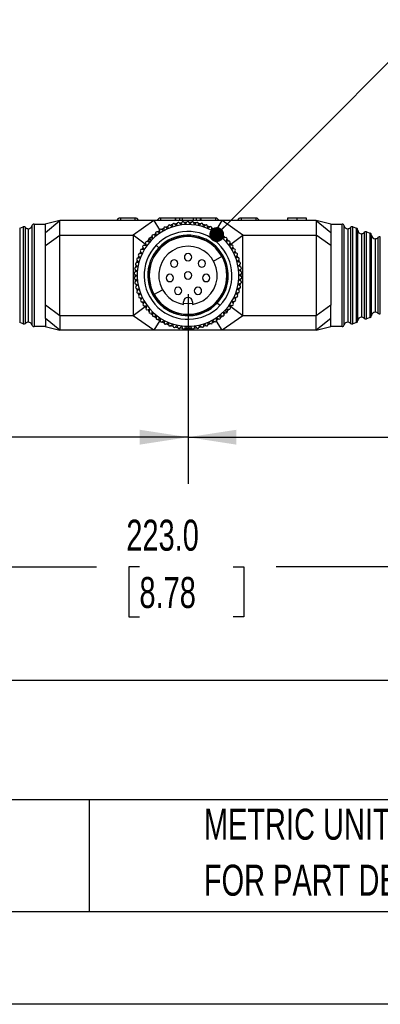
# Model space of a CAD drawing. Header units: millimetres. Extents: x 0 to 279, y 0 to 216.
# Tile 5 of 22: x 116 to 141, y 0 to 67. Entities that reach past the tile are written whole.
import ezdxf

# ---------------------------------------------------------------- set-up
doc = ezdxf.new("R2010")
doc.units = ezdxf.units.MM
doc.layers.add('DIMENSIONS', color=140, linetype='Continuous', lineweight=25)
doc.layers.add('TEXT', color=140, linetype='Continuous', lineweight=25)
doc.styles.add('SLDTEXTSTYLE0', font='TXT', dxfattribs={"width": 0.7})
doc.dimstyles.new('SLDDIMSTYLE3', dxfattribs={"dimtxt": 2.158008, "dimasz": 3.302, "dimexe": 0, "dimexo": 0.0625, "dimgap": 0.539502, "dimtad": 0, "dimtih": 1, "dimtoh": 1, "dimlfac": 2, "dimrnd": 1e-09, "dimzin": 12, "dimdsep": 46, "dimtxsty": 'SLDTEXTSTYLE0', "dimsah": 1, "dimcen": 0.09, "dimadec": 0, "dimazin": 3, "dimtfac": 1, "dimtofl": 0, "dimtmove": 0, "dimatfit": 3, "dimfxl": 0, "dimfrac": 2, "dimtolj": 1, "dimtzin": 12, "dimarcsym": 0})
doc.dimstyles.new('SLDDIMSTYLE4', dxfattribs={"dimtxt": 2.158008, "dimasz": 3.302, "dimexe": 0, "dimexo": 0.0625, "dimgap": 0.539502, "dimtad": 0, "dimtih": 1, "dimtoh": 1, "dimlfac": 2, "dimrnd": 1e-09, "dimzin": 4, "dimdsep": 46, "dimtxsty": 'SLDTEXTSTYLE0', "dimsah": 1, "dimcen": 0.09, "dimadec": 0, "dimazin": 1, "dimtfac": 1, "dimtofl": 0, "dimtmove": 0, "dimatfit": 3, "dimfxl": 0, "dimfrac": 2, "dimtolj": 1, "dimtzin": 12, "dimarcsym": 0})
doc.dimstyles.new('SLDDIMSTYLE5', dxfattribs={"dimtxt": 0.18, "dimasz": 1.016, "dimexe": 0, "dimexo": 0.0625, "dimgap": 0, "dimtad": 0, "dimtih": 1, "dimtoh": 1, "dimdec": 0, "dimrnd": 1e-09, "dimzin": 0, "dimdsep": 46, "dimtxsty": 'Standard', "dimblk1": 'DOT', "dimblk2": 'DOT', "dimsah": 1, "dimcen": 0.09, "dimadec": 0, "dimazin": 0, "dimtfac": 1.016, "dimtdec": 0, "dimtofl": 0, "dimtmove": 0, "dimatfit": 3, "dimldrblk": 'DOT', "dimfxl": 0, "dimfrac": 2, "dimtolj": 1, "dimtzin": 0, "dimarcsym": 0})

# ---------------------------------------------------------------- blocks, each defined once
blk = doc.blocks.new('SW_NOTE_0_5')
at = {"layer": 'TEXT', "color": 0, "char_height": 2.11667, "attachment_point": 1, "style": 'SLDTEXTSTYLE0'}
for s, insert in [('METRIC UNITS USED', (0, 2.729)), ('FOR PART DESIGN', (0, -1.094))]:
    blk.add_mtext(s, dxfattribs=dict(at, insert=insert))
blk = doc.blocks.new('_D_2')
at = {"layer": 'DIMENSIONS'}
for p, q in [((127.397, 48.527), (127.397, 35.57)), ((71.647, 45.902), (71.647, 35.57)), ((71.647, 38.745), (99.576, 38.745)), ((127.397, 38.745), (101.836, 38.745))]:
    blk.add_line(p, q, dxfattribs=at)
for points in [[(71.647, 38.745), (74.949, 38.237), (74.949, 39.253)], [(127.397, 38.745), (124.095, 39.253), (124.095, 38.237)]]:
    blk.add_solid(points, dxfattribs=at)
at = {"layer": 'DIMENSIONS', "insert": (100.059, 39.758), "char_height": 2.117, "attachment_point": 1, "style": 'SLDTEXTSTYLE0'}
blk.add_mtext('"', dxfattribs=at)
blk = doc.blocks.new('_D_3')
at = {"layer": 'DIMENSIONS'}
for p, q in [((127.397, 48.527), (127.397, 35.57)), ((183.147, 45.052), (183.147, 35.57)), ((127.397, 38.745), (153.911, 38.745)), ((183.147, 38.745), (156.171, 38.745))]:
    blk.add_line(p, q, dxfattribs=at)
for points in [[(127.397, 38.745), (130.699, 38.237), (130.699, 39.253)], [(183.147, 38.745), (179.845, 39.253), (179.845, 38.237)]]:
    blk.add_solid(points, dxfattribs=at)
at = {"layer": 'DIMENSIONS', "insert": (154.394, 39.758), "char_height": 2.117, "attachment_point": 1, "style": 'SLDTEXTSTYLE0'}
blk.add_mtext('"', dxfattribs=at)
blk = doc.blocks.new('_D_4')
at = {"layer": 'DIMENSIONS'}
for p, q in [((71.647, 45.902), (71.647, 26.722)), ((183.147, 45.052), (183.147, 26.722)), ((71.647, 29.897), (121.152, 29.897)), ((124.076, 29.897), (123.352, 29.897)), ((123.352, 29.897), (123.352, 26.467)), ((130.489, 29.897), (131.214, 29.897)), ((131.214, 29.897), (131.214, 26.467)), ((183.147, 29.897), (133.413, 29.897)), ((123.352, 26.467), (124.076, 26.467)), ((131.214, 26.467), (130.489, 26.467))]:
    blk.add_line(p, q, dxfattribs=at)
for points in [[(71.647, 29.897), (74.949, 29.389), (74.949, 30.405)], [(183.147, 29.897), (179.845, 30.405), (179.845, 29.389)]]:
    blk.add_solid(points, dxfattribs=at)
at = {"layer": 'DIMENSIONS', "char_height": 2.1167, "attachment_point": 1, "style": 'SLDTEXTSTYLE0'}
for s, insert in [('223.0', (123.179, 33.109)), ('8.78', (124.076, 29.196))]:
    blk.add_mtext(s, dxfattribs=dict(at, insert=insert))
blk = doc.blocks.new('_Dot')
at = {"color": 0, "linetype": 'ByBlock', "lineweight": -2}
blk.add_line((-0.5, 0), (-1, 0), dxfattribs=at)
at = {"color": 0, "linetype": 'ByBlock', "const_width": 0.5}
blk.add_lwpolyline([(-0.25, 0, 1), (0.25, 0, 1)], format="xyb", close=True, dxfattribs=at)

msp = doc.modelspace()

# ---------------------------------------------------------------- linework, layer by layer
for p, q in [((116.7267, 53.1806), (116.7267, 46.4127)), ((116.8728, 53.2967), (116.8728, 46.2967)), ((116.8728, 53.2967), (117.6466, 53.2967)), ((118.6465, 53.5467), (117.64, 53.295)), ((117.6465, 52.7306), (118.6465, 53.5467)), ((118.6465, 52.5467), (118.6465, 53.5467)), ((125.0608, 53.5467), (118.6465, 53.5467)), ((122.5215, 53.5467), (122.6715, 53.6967)), ((122.7715, 53.6967), (122.6715, 53.6967)), ((122.7715, 53.6967), (122.7715, 53.5467)), ((123.7715, 53.6967), (122.7715, 53.6967)), ((125.0608, 53.5467), (123.6465, 52.5467)), ((123.7715, 53.6967), (123.7715, 53.5467)), ((123.8715, 53.6967), (123.7715, 53.6967)), ((123.8715, 53.6967), (124.0215, 53.5467)), ((129.7323, 53.5467), (125.0608, 53.5467)), ((125.0608, 53.5467), (125.4563, 52.9116)), ((125.2715, 53.5467), (125.4215, 53.6967)), ((125.5215, 53.6967), (125.4215, 53.6967)), ((125.5215, 53.6967), (125.5215, 53.5467)), ((126.5215, 53.6967), (125.5215, 53.6967)), ((126.0067, 53.1446), (125.9001, 53.0984)), ((126.6361, 53.341), (126.4967, 53.3082)), ((126.5215, 53.6967), (126.5215, 53.5467)), ((126.5513, 53.6967), (126.5215, 53.6967)), ((126.8132, 53.6967), (126.5513, 53.6967)), ((126.5513, 53.6967), (126.5513, 53.5467)), ((126.8132, 53.6967), (126.8132, 53.5467)), ((127.0123, 53.6967), (126.8132, 53.6967)), ((126.9459, 53.3935), (126.8324, 53.3775)), ((127.0123, 53.5467), (127.0123, 53.6967)), ((127.7583, 53.6967), (127.0123, 53.6967)), ((127.279, 53.4198), (127.1501, 53.4133)), ((127.6163, 53.415), (127.4557, 53.4212)), ((127.7583, 53.6967), (127.7583, 53.5467)), ((127.9574, 53.6967), (127.7583, 53.6967)), ((127.9225, 53.3833), (127.8009, 53.399)), ((127.9574, 53.6967), (127.9574, 53.5467)), ((128.2193, 53.6967), (127.9574, 53.6967)), ((128.2406, 53.322), (128.1263, 53.3475)), ((128.2193, 53.6967), (128.2193, 53.5467)), ((128.2715, 53.6967), (128.2193, 53.6967)), ((128.2715, 53.6967), (128.2715, 53.5467)), ((129.2715, 53.6967), (128.2715, 53.6967)), ((128.8637, 53.1115), (128.7346, 53.1657)), ((129.2715, 53.6967), (129.2715, 53.5467)), ((129.3715, 53.6967), (129.2715, 53.6967)), ((129.3131, 52.8736), (129.7323, 53.5467)), ((129.3715, 53.6967), (129.5215, 53.5467)), ((131.1465, 52.5467), (129.7323, 53.5467)), ((136.1465, 53.5467), (129.7323, 53.5467)), ((130.7715, 53.5467), (130.9215, 53.6967)), ((131.0215, 53.6967), (130.9215, 53.6967)), ((131.0215, 53.6967), (131.0215, 53.5467)), ((132.0215, 53.6967), (131.0215, 53.6967)), ((132.0215, 53.6967), (132.0215, 53.5467)), ((132.1215, 53.6967), (132.0215, 53.6967)), ((132.1215, 53.6967), (132.2715, 53.5467)), ((134.1852, 53.6967), (134.1852, 53.5467)), ((134.8421, 53.6967), (134.1852, 53.6967)), ((134.8421, 53.6967), (134.8421, 53.5467)), ((135.4865, 53.5467), (135.4865, 53.6967)), ((137.153, 53.295), (136.1465, 53.5467)), ((136.1465, 53.5467), (136.1465, 52.5467)), ((136.1465, 53.5467), (137.1465, 52.7306)), ((137.1465, 53.2967), (137.9203, 53.2967)), ((137.9203, 46.2967), (137.9203, 53.2967)), ((138.0664, 46.4127), (138.0664, 53.1806)), ((115.892, 53.022), (116.1348, 53.1104)), ((115.892, 53.022), (115.892, 46.5713)), ((116.1348, 53.1104), (116.1348, 46.4829)), ((116.2975, 46.5235), (116.2975, 53.0699)), ((116.4832, 46.6061), (116.4832, 52.9872)), ((117.6465, 51.8298), (118.6465, 52.5467)), ((118.6465, 47.0467), (118.6465, 52.5467)), ((118.6465, 52.5467), (123.6465, 52.5467)), ((124.4733, 51.9404), (123.6465, 52.5467)), ((123.6465, 52.5467), (123.6465, 47.0467)), ((125.1712, 52.6582), (125.0724, 52.5786)), ((125.48, 52.8736), (125.3155, 52.7648)), ((125.7145, 53.0078), (125.6052, 52.9481)), ((129.1464, 52.9714), (129.0453, 53.025)), ((129.4328, 52.7957), (129.3131, 52.8736)), ((129.6999, 52.5958), (129.5737, 52.695)), ((129.9297, 52.3896), (129.8418, 52.4727)), ((130.3198, 51.9404), (131.1465, 52.5467)), ((131.1465, 47.0467), (131.1465, 52.5467)), ((131.1465, 52.5467), (136.1465, 52.5467)), ((136.1465, 52.5467), (136.1465, 47.0467)), ((137.1465, 51.8298), (136.1465, 52.5467)), ((138.3099, 52.9872), (138.3099, 46.6061)), ((138.4956, 53.0699), (138.4956, 46.5235)), ((138.6583, 46.4829), (138.6583, 53.1104)), ((138.6583, 53.1104), (138.9011, 53.022)), ((138.9011, 46.5713), (138.9011, 53.022)), ((138.9997, 46.707), (138.9997, 52.8864)), ((139.2496, 52.6452), (139.2496, 46.9481)), ((139.4353, 52.7278), (139.4353, 46.8655)), ((139.598, 46.825), (139.598, 52.7684)), ((139.598, 52.7684), (139.8408, 52.68)), ((139.8408, 46.9133), (139.8408, 52.68)), ((139.9394, 47.049), (139.9394, 52.5443)), ((124.699, 52.2182), (124.6031, 52.1069)), ((124.8712, 52.1838), (124.7259, 52.3212)), ((124.9182, 52.4421), (124.8353, 52.3619)), ((125.3981, 51.6858), (125.2164, 51.8575)), ((130.152, 52.1521), (130.0737, 52.2407)), ((140.1893, 52.3032), (140.1893, 47.2901)), ((140.375, 52.3858), (140.375, 47.2075)), ((140.5377, 47.167), (140.5377, 52.4264)), ((124.0244, 51.1267), (123.9689, 50.9763)), ((124.1487, 51.4066), (124.0944, 51.2922)), ((124.304, 51.6879), (124.2454, 51.5885)), ((130.5314, 51.617), (130.4604, 51.7341)), ((130.6782, 51.3365), (130.6281, 51.4392)), ((130.8073, 51.0245), (130.7594, 51.15)), ((123.8366, 50.4804), (123.8166, 50.3661)), ((123.9139, 50.8024), (123.8813, 50.682)), ((129.142, 50.7732), (129.731, 51.1027)), ((130.9049, 50.7087), (130.861, 50.8634)), ((130.97, 50.4061), (130.9479, 50.5234)), ((123.791, 50.1714), (123.7785, 50.0214)), ((131.0103, 50.0819), (130.9989, 50.2009)), ((123.783, 49.5086), (123.7939, 49.3943)), ((123.8225, 49.191), (123.8463, 49.0642)), ((130.9566, 49.1135), (130.9763, 49.226)), ((131.0027, 49.4278), (131.0139, 49.5614)), ((123.8862, 48.8921), (123.9297, 48.7377)), ((123.9882, 48.5622), (124.032, 48.4474)), ((125.0621, 48.4906), (125.6511, 48.8202)), ((130.7715, 48.4737), (130.8261, 48.6225)), ((130.8771, 48.7834), (130.9129, 48.9159)), ((118.6465, 47.0467), (117.6465, 47.7636)), ((124.1144, 48.2577), (124.1658, 48.1526)), ((124.2586, 47.9817), (124.3388, 47.8496)), ((127.0965, 47.8193), (127.0965, 47.9967)), ((127.6965, 47.9967), (127.6965, 47.8193)), ((129.5767, 47.7358), (129.395, 47.9076)), ((130.4873, 47.9025), (130.5488, 48.0068)), ((130.6459, 48.1897), (130.6966, 48.2965)), ((137.1465, 47.7636), (136.1465, 47.0467)), ((124.4733, 47.653), (123.6465, 47.0467)), ((124.6426, 47.4394), (124.7184, 47.3537)), ((124.8604, 47.2065), (124.956, 47.1163)), ((129.875, 47.1513), (129.9572, 47.2308)), ((130.0672, 47.2721), (129.9219, 47.4095)), ((130.0979, 47.3793), (130.1837, 47.4788)), ((131.1465, 47.0467), (130.3198, 47.653)), ((116.1348, 46.4829), (115.892, 46.5713)), ((118.6465, 46.0467), (117.6465, 46.8628)), ((118.6465, 47.0467), (118.6465, 46.0467)), ((123.6465, 47.0467), (118.6465, 47.0467)), ((125.0608, 46.0467), (123.6465, 47.0467)), ((125.48, 46.7197), (125.0608, 46.0467)), ((125.087, 47.0026), (125.213, 46.9031)), ((125.3617, 46.7967), (125.48, 46.7197)), ((125.6455, 46.6227), (125.7498, 46.5673)), ((125.9235, 46.4845), (126.0698, 46.4232)), ((128.4884, 46.4455), (128.5215, 46.4567)), ((128.7827, 46.4472), (128.8954, 46.496)), ((129.0792, 46.7207), (129.0792, 46.6992)), ((129.0812, 46.5869), (129.1839, 46.6429)), ((129.7323, 46.0467), (129.3368, 46.6817)), ((129.3505, 46.7434), (129.4788, 46.8293)), ((129.6152, 46.9299), (129.7245, 47.018)), ((131.1465, 47.0467), (129.7323, 46.0467)), ((136.1465, 47.0467), (131.1465, 47.0467)), ((136.1465, 46.0467), (136.1465, 47.0467)), ((137.1465, 46.8628), (136.1465, 46.0467)), ((138.9011, 46.5713), (138.6583, 46.4829)), ((139.8408, 46.9133), (139.598, 46.825)), ((117.6466, 46.2967), (116.8728, 46.2967)), ((117.64, 46.2983), (118.6465, 46.0467)), ((125.0608, 46.0467), (118.6465, 46.0467)), ((129.7323, 46.0467), (125.0608, 46.0467)), ((126.5543, 46.2709), (126.6658, 46.2461)), ((126.8608, 46.2115), (126.9945, 46.194)), ((126.9616, 46.2967), (126.9199, 46.2967)), ((127.1687, 46.1788), (127.3404, 46.1721)), ((127.2611, 46.2967), (127.2573, 46.2967)), ((127.5044, 46.1733), (127.6478, 46.1804)), ((127.5769, 46.2967), (127.5706, 46.2967)), ((127.8679, 46.2024), (127.9601, 46.2157)), ((127.9182, 46.2967), (127.8686, 46.2967)), ((128.1784, 46.257), (128.2875, 46.2829)), ((128.1835, 46.3607), (128.2174, 46.3687)), ((136.1465, 46.0467), (129.7323, 46.0467)), ((136.1465, 46.0467), (137.153, 46.2983)), ((137.9203, 46.2967), (137.1465, 46.2967))]:
    msp.add_line(p, q)
at = {"color": 7, "linetype": 'Continuous'}
msp.add_line((279.4025, 0.0027), (0.0025, 0.0027), dxfattribs=at)
at = {"flags": 128}
for points in [[(126.3331, 53.2622), (126.2764, 53.2442), (126.1899, 53.2149)], [(128.5757, 53.2245), (128.5167, 53.2442), (128.4283, 53.2717)], [(124.4733, 51.9404), (124.4639, 51.9274), (124.4119, 51.8539)], [(130.3669, 51.8745), (130.3292, 51.9274), (130.273, 52.0027)], [(123.772, 49.8515), (123.7715, 49.7967), (123.7726, 49.7079)], [(131.021, 49.7314), (131.0215, 49.7967), (131.0203, 49.8921)], [(127.0965, 47.8952), (127.5144, 47.8753), (127.6965, 47.8952)], [(124.4332, 47.7088), (124.4639, 47.6659), (124.5162, 47.5957)], [(130.2914, 47.6148), (130.3292, 47.6659), (130.3852, 47.7451)], [(126.2282, 46.3651), (126.2764, 46.3491), (126.3589, 46.3233)], [(128.4577, 46.3305), (128.5167, 46.3491), (128.61, 46.3808)]]:
    msp.add_lwpolyline(points, dxfattribs=at)
for centre, radius, start, end in [((116.4832, 53.2372), 0.25, 270, 346.91546), ((116.8728, 53.1467), 0.15, 90, 166.91546), ((127.3965, 49.7967), 3.475, 316.611179, 136.611179), ((127.3965, 49.7967), 3.675, 110.214432, 111.579356), ((127.3965, 49.7967), 3.675, 105.071574, 106.436499), ((127.3965, 49.7967), 3.675, 99.928717, 101.293642), ((127.3965, 49.7967), 3.675, 94.78586, 96.150784), ((127.3965, 49.7967), 3.675, 89.643003, 91.007927), ((127.3965, 49.7967), 3.675, 84.500146, 85.86507), ((127.3965, 49.7967), 3.675, 79.357289, 80.722213), ((127.3965, 49.7967), 3.675, 74.214432, 75.579356), ((127.3965, 49.7967), 3.675, 69.071574, 70.436499), ((137.9203, 53.1467), 0.15, 13.08454, 90), ((138.3099, 53.2372), 0.25, 193.08454, 270), ((116.1861, 52.9694), 0.15, 42.024313, 110), ((116.4832, 53.2372), 0.25, 222.024313, 270), ((127.3965, 49.7967), 2.675, 29.225556, 209.225556), ((127.3965, 49.7967), 3.675, 130.78586, 132.150784), ((127.3965, 49.7967), 3.675, 125.643003, 127.007927), ((127.3965, 49.7967), 3, 316.611179, 136.611179), ((127.3965, 49.7967), 2.75, 316.611179, 136.611179), ((127.3965, 49.7967), 3.675, 120.500146, 121.86507), ((127.3965, 49.7967), 3.675, 115.357289, 116.722213), ((127.3965, 49.7967), 3.675, 63.928717, 65.293642), ((127.3965, 49.7967), 3.675, 58.78586, 60.150784), ((127.3965, 49.7967), 3.675, 53.643003, 55.007927), ((127.3965, 49.7967), 3.675, 48.500146, 49.86507), ((138.3099, 53.2372), 0.25, 270, 317.975687), ((138.607, 52.9694), 0.15, 70, 137.975687), ((138.8498, 52.8811), 0.15, 2.024313, 70), ((139.2496, 52.8952), 0.25, 182.024313, 270), ((139.2496, 52.8952), 0.25, 270, 317.975687), ((139.5467, 52.6274), 0.15, 70, 137.975687), ((139.7895, 52.539), 0.15, 2.024313, 70), ((140.1893, 52.5532), 0.25, 182.024313, 270), ((127.3965, 49.7967), 3.475, 136.611179, 316.611179), ((127.3965, 49.7967), 3.675, 146.214432, 147.579356), ((127.3965, 49.7967), 3, 136.611179, 316.611179), ((127.3965, 49.7967), 3.675, 141.071574, 142.436499), ((127.3965, 49.7967), 3.675, 136.611179, 137.293642), ((127.3965, 49.7967), 3.675, 135.928717, 136.611179), ((127.3965, 49.7967), 2.65, 90, 270), ((127.3965, 49.7967), 2, 90, 261.373073), ((127.3965, 49.7967), 2.65, 270, 90), ((127.3965, 49.7967), 2, 278.626927, 90), ((127.3965, 49.7967), 3.675, 43.357289, 44.722213), ((127.3965, 49.7967), 3.675, 38.214432, 39.579356), ((127.3965, 49.7967), 3.675, 33.071574, 34.436499), ((140.1893, 52.5532), 0.25, 270, 317.975687), ((140.4864, 52.2854), 0.15, 70, 137.975687), ((127.3965, 49.7967), 3.675, 156.500146, 157.86507), ((127.3965, 49.7967), 3.675, 151.357289, 152.722213), ((127.3965, 49.7967), 2.75, 136.611179, 316.611179), ((127.3965, 51.0467), 0.25, 90, 270), ((127.3965, 51.0467), 0.25, 270, 90), ((127.3965, 49.7967), 3.675, 27.928717, 29.293642), ((127.3965, 49.7967), 3.675, 22.78586, 24.150784), ((127.3965, 49.7967), 3.675, 166.78586, 168.150784), ((127.3965, 49.7967), 3.675, 161.643003, 163.007927), ((127.3965, 49.7967), 2.675, 209.225556, 29.225556), ((126.4532, 50.6167), 0.25, 90, 270), ((126.4532, 50.6167), 0.25, 270, 90), ((128.3399, 50.6167), 0.25, 90, 270), ((128.3399, 50.6167), 0.25, 270, 90), ((127.3965, 49.7967), 3.675, 17.643003, 19.007927), ((127.3965, 49.7967), 3.675, 12.500146, 13.86507), ((127.3965, 49.7967), 3.675, 177.071574, 178.436499), ((127.3965, 49.7967), 3.675, 171.928717, 173.293642), ((126.1587, 49.6227), 0.25, 90, 270), ((126.1587, 49.6227), 0.25, 270, 90), ((127.3965, 49.7967), 0.25, 90, 270), ((127.3965, 49.7967), 0.25, 270, 90), ((128.6344, 49.6227), 0.25, 90, 270), ((128.6344, 49.6227), 0.25, 270, 90), ((127.3965, 49.7967), 3.675, 7.357289, 8.722213), ((127.3965, 49.7967), 3.675, 2.214432, 3.579356), ((127.3965, 49.7967), 3.675, 182.214432, 183.579356), ((127.3965, 49.7967), 3.675, 187.357289, 188.722213), ((127.3965, 49.7967), 3.675, 351.928717, 353.293642), ((127.3965, 49.7967), 3.675, 357.071574, 358.436499), ((127.3965, 49.7967), 3.675, 192.500146, 193.86507), ((127.3965, 49.7967), 3.675, 197.643003, 199.007927), ((126.7157, 48.7483), 0.25, 90, 270), ((126.7157, 48.7483), 0.25, 270, 90), ((128.0773, 48.7483), 0.25, 90, 270), ((128.0773, 48.7483), 0.25, 270, 90), ((127.3965, 49.7967), 3.675, 341.643003, 343.007927), ((127.3965, 49.7967), 3.675, 346.78586, 348.150784), ((127.3965, 49.7967), 3.675, 202.78586, 204.150784), ((127.3965, 49.7967), 3.675, 207.928717, 209.293642), ((127.3965, 49.7967), 3.675, 213.071574, 214.436499), ((127.3965, 47.9967), 0.3, 0, 180), ((127.3965, 49.7967), 3.675, 326.214432, 327.579356), ((127.3965, 49.7967), 3.675, 331.357289, 332.722213), ((127.3965, 49.7967), 3.675, 336.500146, 337.86507), ((127.3965, 49.7967), 3.675, 218.214432, 219.579356), ((127.3965, 49.7967), 3.675, 223.357289, 224.722213), ((127.3965, 49.7967), 3.675, 315.928717, 316.611179), ((127.3965, 49.7967), 3.675, 316.611179, 317.293642), ((127.3965, 49.7967), 3.675, 321.071574, 322.436499), ((140.1893, 47.0401), 0.25, 90, 177.975687), ((140.1893, 47.0401), 0.25, 42.024313, 90), ((140.4864, 47.3079), 0.15, 222.024313, 290), ((116.1861, 46.6239), 0.15, 250, 317.975687), ((116.4832, 46.3561), 0.25, 90, 137.975687), ((116.4832, 46.3561), 0.25, 13.08454, 90), ((116.8728, 46.4467), 0.15, 193.08454, 270), ((127.3965, 49.7967), 3.675, 228.500146, 229.86507), ((127.3965, 49.7967), 3.675, 233.643003, 235.007927), ((127.3965, 49.7967), 3.675, 238.78586, 240.150784), ((127.3965, 49.7967), 3.525, 241.861535, 242.216691), ((127.3965, 49.7967), 3.675, 243.928717, 245.293642), ((127.3965, 49.7967), 3.525, 246.953702, 247.425938), ((127.3965, 49.7967), 3.525, 251.636586, 252.570031), ((127.3965, 49.7967), 3.675, 295.357289, 296.722213), ((127.3965, 49.7967), 3.675, 300.500146, 301.86507), ((127.3965, 49.7967), 3.675, 305.643003, 307.007927), ((127.3965, 49.7967), 3.675, 310.78586, 312.150784), ((137.9203, 46.4467), 0.15, 270, 346.91546), ((138.3099, 46.3561), 0.25, 90, 166.91546), ((138.3099, 46.3561), 0.25, 42.024313, 90), ((138.607, 46.6239), 0.15, 222.024313, 290), ((138.8498, 46.7123), 0.15, 290, 357.975687), ((139.2496, 46.6981), 0.25, 90, 177.975687), ((139.2496, 46.6981), 0.25, 42.024313, 90), ((139.5467, 46.9659), 0.15, 222.024313, 290), ((139.7895, 47.0543), 0.15, 290, 357.975687), ((127.3965, 49.7967), 3.675, 249.071574, 250.436499), ((127.3965, 49.7967), 3.675, 254.214432, 255.579356), ((127.3965, 49.7967), 3.525, 257.27394, 257.665758), ((127.3965, 49.7967), 3.675, 259.357289, 260.722213), ((127.3965, 49.7967), 3.675, 264.500146, 265.86507), ((127.3965, 49.7967), 3.675, 269.643003, 271.007927), ((127.3965, 49.7967), 3.675, 274.78586, 276.150784), ((127.3965, 49.7967), 3.675, 279.928717, 281.293642), ((127.3965, 49.7967), 3.675, 285.071574, 286.436499), ((127.3965, 49.7967), 3.675, 290.214432, 291.579356)]:
    msp.add_arc(centre, radius, start, end)
for points, knots in [([(117.6465, 52.7306), (117.6465, 52.9154), (117.6466, 53.0553), (117.6465, 53.1993), (117.6472, 53.2359), (117.6475, 53.2844), (117.6468, 53.2967), (117.6466, 53.2967)], [0, 0, 0, 0, 0.5, 0.5, 0.75, 0.75, 1, 1, 1, 1]), ([(135.4865, 53.6967), (135.4853, 53.6967), (135.4828, 53.6967), (135.4661, 53.6967), (135.4529, 53.6967), (135.4192, 53.6967), (135.3991, 53.6967), (135.3505, 53.6967), (135.3213, 53.6967), (135.2573, 53.6967), (135.2218, 53.6967), (135.149, 53.6967), (135.1117, 53.6967), (134.998, 53.6967), (134.9198, 53.6967), (134.8421, 53.6967)], [0, 0, 0, 0, 0.125, 0.125, 0.25, 0.25, 0.375, 0.375, 0.5, 0.5, 0.625, 0.625, 0.75, 0.75, 1, 1, 1, 1]), ([(137.1465, 53.2967), (137.1463, 53.2967), (137.1456, 53.2844), (137.1459, 53.2364), (137.1466, 53.2007), (137.1465, 53.1053), (137.1462, 53.0453), (137.1463, 52.9043), (137.1465, 52.823), (137.1465, 52.7306)], [0, 0, 0, 0, 0.25, 0.25, 0.5, 0.5, 0.75, 0.75, 1, 1, 1, 1]), ([(117.6465, 51.8298), (117.6465, 52.0077), (117.6465, 52.1734), (117.6465, 52.4755), (117.6465, 52.6113), (117.6465, 52.7306)], [0, 0, 0, 0, 0.5, 0.5, 1, 1, 1, 1]), ([(137.1465, 52.7306), (137.1465, 52.6113), (137.1465, 52.4752), (137.1465, 52.1731), (137.1465, 52.0077), (137.1465, 51.8298)], [0, 0, 0, 0, 0.5, 0.5, 1, 1, 1, 1]), ([(117.6465, 47.7636), (117.6465, 48.0603), (117.6464, 48.3816), (117.6466, 48.9), (117.6474, 49.0773), (117.6475, 49.4332), (117.6466, 49.6129), (117.6465, 49.9758), (117.6475, 50.1576), (117.6474, 50.5136), (117.6466, 50.6889), (117.6465, 51.0345), (117.6468, 51.2035), (117.6468, 51.5264), (117.6465, 51.6814), (117.6465, 51.8298)], [0, 0, 0, 0, 0.25, 0.25, 0.375, 0.375, 0.5, 0.5, 0.625, 0.625, 0.75, 0.75, 0.875, 0.875, 1, 1, 1, 1]), ([(137.1465, 51.8298), (137.1465, 51.533), (137.1467, 51.2117), (137.1465, 50.6934), (137.1457, 50.516), (137.1456, 50.1601), (137.1465, 49.9805), (137.1466, 49.6176), (137.1456, 49.4357), (137.1457, 49.0798), (137.1465, 48.9044), (137.1466, 48.5589), (137.1463, 48.3898), (137.1463, 48.0669), (137.1465, 47.9119), (137.1465, 47.7636)], [0, 0, 0, 0, 0.25, 0.25, 0.375, 0.375, 0.5, 0.5, 0.625, 0.625, 0.75, 0.75, 0.875, 0.875, 1, 1, 1, 1]), ([(117.6465, 46.8628), (117.6465, 46.982), (117.6465, 47.1182), (117.6465, 47.4203), (117.6465, 47.5856), (117.6465, 47.7636)], [0, 0, 0, 0, 0.5, 0.5, 1, 1, 1, 1]), ([(137.1465, 46.8628), (137.1465, 46.982), (137.1465, 47.1182), (137.1465, 47.4203), (137.1465, 47.5856), (137.1465, 47.7636)], [0, 0, 0, 0, 0.5, 0.5, 1, 1, 1, 1]), ([(117.6465, 46.8628), (117.6465, 46.6779), (117.6466, 46.538), (117.6465, 46.394), (117.6472, 46.3574), (117.6475, 46.3089), (117.6468, 46.2967), (117.6466, 46.2967)], [0, 0, 0, 0, 0.5, 0.5, 0.75, 0.75, 1, 1, 1, 1]), ([(128.4648, 46.4379), (128.4757, 46.4412), (128.494, 46.4465), (128.5137, 46.4536), (128.5215, 46.4564)], [0, 0, 0, 0, 0.5995124, 1, 1, 1, 1]), ([(137.1465, 46.2967), (137.1463, 46.2967), (137.1456, 46.3089), (137.1459, 46.3569), (137.1466, 46.3926), (137.1465, 46.488), (137.1462, 46.548), (137.1463, 46.689), (137.1465, 46.7704), (137.1465, 46.8628)], [0, 0, 0, 0, 0.25, 0.25, 0.5, 0.5, 0.75, 0.75, 1, 1, 1, 1])]:
    msp.add_open_spline(points, degree=3, knots=knots)
for points in [[(126.0449, 53.2141), (126.0309, 53.1454), (126.0168, 53.0764), (126.0027, 53.0071)], [(126.2961, 53.1192), (126.2394, 53.1614), (126.1829, 53.2034), (126.1267, 53.2453)], [(126.3567, 53.3215), (126.3366, 53.2543), (126.3164, 53.1869), (126.2961, 53.1192)], [(126.5984, 53.2044), (126.5456, 53.2516), (126.4932, 53.2985), (126.441, 53.3453)], [(126.6768, 53.4005), (126.6508, 53.3354), (126.6246, 53.2701), (126.5984, 53.2044)], [(126.907, 53.2623), (126.8588, 53.314), (126.8107, 53.3654), (126.7629, 53.4166)], [(127.0028, 53.4505), (126.971, 53.388), (126.9391, 53.3253), (126.907, 53.2623)], [(127.2197, 53.2922), (127.1762, 53.348), (127.133, 53.4035), (127.0899, 53.4589)], [(127.3319, 53.4711), (127.2947, 53.4117), (127.2572, 53.3521), (127.2197, 53.2922)], [(127.5337, 53.294), (127.4954, 53.3535), (127.4574, 53.4126), (127.4194, 53.4716)], [(127.6615, 53.4621), (127.6191, 53.4063), (127.5765, 53.3503), (127.5337, 53.294)], [(127.8467, 53.2676), (127.8139, 53.3303), (127.7813, 53.3926), (127.7488, 53.4547)], [(127.989, 53.4236), (127.9418, 53.3718), (127.8943, 53.3198), (127.8467, 53.2676)], [(128.156, 53.2133), (128.1289, 53.2786), (128.102, 53.3437), (128.0753, 53.4084)], [(128.3118, 53.3559), (128.2601, 53.3086), (128.2081, 53.261), (128.156, 53.2133)], [(128.4592, 53.1315), (128.4381, 53.199), (128.4172, 53.2662), (128.3963, 53.3331)], [(128.6271, 53.2595), (128.5714, 53.217), (128.5154, 53.1743), (128.4592, 53.1315)], [(128.7538, 53.0228), (128.7389, 53.0919), (128.7241, 53.1607), (128.7093, 53.2292)], [(124.9303, 52.5212), (124.9413, 52.452), (124.9524, 52.3825), (124.9635, 52.3127)], [(125.1988, 52.5206), (125.1309, 52.5403), (125.0633, 52.5598), (124.9959, 52.5792)], [(125.1845, 52.7313), (125.1892, 52.6614), (125.194, 52.5912), (125.1988, 52.5206)], [(125.4518, 52.7067), (125.3859, 52.7323), (125.3203, 52.7578), (125.255, 52.7832)], [(125.4564, 52.9178), (125.4549, 52.8477), (125.4534, 52.7774), (125.4518, 52.7067)], [(125.7205, 52.8693), (125.6572, 52.9007), (125.5941, 52.932), (125.5313, 52.9631)], [(125.744, 53.0792), (125.7362, 53.0095), (125.7284, 52.9396), (125.7205, 52.8693)], [(126.0027, 53.0071), (125.9424, 53.0441), (125.8824, 53.0809), (125.8227, 53.1176)], [(128.9326, 53.1353), (128.8733, 53.0979), (128.8137, 53.0604), (128.7538, 53.0228)], [(129.0376, 52.8881), (129.0289, 52.9583), (129.0203, 53.0282), (129.0117, 53.0977)], [(129.2257, 52.9841), (129.1632, 52.9523), (129.1005, 52.9203), (129.0376, 52.8881)], [(129.3081, 52.7286), (129.3057, 52.7993), (129.3034, 52.8696), (129.3011, 52.9397)], [(129.504, 52.8073), (129.439, 52.7812), (129.3737, 52.755), (129.3081, 52.7286)], [(129.5632, 52.5454), (129.5672, 52.616), (129.5712, 52.6863), (129.5751, 52.7563)], [(129.7654, 52.6063), (129.6983, 52.5861), (129.6309, 52.5658), (129.5632, 52.5454)], [(129.8009, 52.3401), (129.8112, 52.4101), (129.8214, 52.4797), (129.8317, 52.5491)], [(124.5533, 51.8378), (124.4826, 51.8386), (124.4122, 51.8395), (124.3422, 51.8403)], [(124.4835, 52.0371), (124.5067, 51.971), (124.5299, 51.9045), (124.5533, 51.8378)], [(124.7478, 52.0844), (124.6774, 52.0916), (124.6074, 52.0987), (124.5376, 52.1058)], [(124.696, 52.2892), (124.7132, 52.2212), (124.7304, 52.153), (124.7478, 52.0844)], [(124.9635, 52.3127), (124.8941, 52.3261), (124.825, 52.3395), (124.7562, 52.3528)], [(130.0077, 52.3827), (129.9391, 52.3685), (129.8701, 52.3544), (129.8009, 52.3401)], [(130.0192, 52.1144), (130.0357, 52.1831), (130.0522, 52.2516), (130.0686, 52.3197)], [(130.229, 52.1382), (130.1594, 52.1303), (130.0895, 52.1224), (130.0192, 52.1144)], [(130.2164, 51.87), (130.239, 51.937), (130.2616, 52.0036), (130.284, 52.07)], [(130.4275, 51.8748), (130.3574, 51.8732), (130.2871, 51.8716), (130.2164, 51.87)], [(130.3909, 51.6088), (130.4194, 51.6736), (130.4479, 51.7379), (130.4762, 51.8021)], [(123.9924, 51.1814), (124.0324, 51.1238), (124.0725, 51.066), (124.1128, 51.0078)], [(124.2346, 51.2973), (124.1648, 51.2855), (124.0955, 51.2738), (124.0263, 51.2621)], [(124.1302, 51.4809), (124.1649, 51.42), (124.1996, 51.3588), (124.2346, 51.2973)], [(124.3818, 51.5747), (124.3113, 51.5692), (124.2411, 51.5637), (124.1713, 51.5583)], [(124.2944, 51.7669), (124.3234, 51.7032), (124.3525, 51.6391), (124.3818, 51.5747)], [(130.6016, 51.5948), (130.5317, 51.5995), (130.4614, 51.6041), (130.3909, 51.6088)], [(130.5413, 51.3331), (130.5755, 51.395), (130.6096, 51.4566), (130.6435, 51.5179)], [(130.7499, 51.3003), (130.6806, 51.3112), (130.6111, 51.3221), (130.5413, 51.3331)], [(130.6663, 51.0451), (130.706, 51.1036), (130.7454, 51.1619), (130.7847, 51.2199)], [(123.7999, 50.5513), (123.8495, 50.5018), (123.8993, 50.452), (123.9493, 50.402)], [(124.0174, 50.7086), (123.9509, 50.6845), (123.8848, 50.6606), (123.8189, 50.6367)], [(123.882, 50.8706), (123.9269, 50.8169), (123.9721, 50.7629), (124.0174, 50.7086)], [(124.1128, 51.0078), (124.0444, 50.9898), (123.9763, 50.9719), (123.9086, 50.9541)], [(130.8712, 50.9936), (130.8032, 51.0107), (130.7349, 51.0278), (130.6663, 51.0451)], [(130.7651, 50.7469), (130.8098, 50.8017), (130.8543, 50.8562), (130.8987, 50.9105)], [(130.9645, 50.6773), (130.8983, 50.7004), (130.8318, 50.7236), (130.7651, 50.7469)], [(130.8367, 50.4412), (130.8862, 50.4917), (130.9354, 50.542), (130.9844, 50.5921)], [(123.7229, 49.8969), (123.7806, 49.8571), (123.8384, 49.817), (123.8966, 49.7768)], [(123.8966, 49.7768), (123.8389, 49.7359), (123.7815, 49.6952), (123.7243, 49.6547)], [(123.9089, 50.0906), (123.8478, 50.055), (123.7869, 50.0197), (123.7263, 49.9844)], [(123.7467, 50.2258), (123.8005, 50.181), (123.8546, 50.1359), (123.9089, 50.0906)], [(123.9493, 50.402), (123.8852, 50.3721), (123.8215, 50.3423), (123.758, 50.3127)], [(131.029, 50.354), (130.9652, 50.3829), (130.9011, 50.412), (130.8367, 50.4412)], [(130.8806, 50.1302), (130.9344, 50.1761), (130.988, 50.2218), (131.0413, 50.2673)], [(131.0644, 50.0261), (131.0034, 50.0606), (130.9422, 50.0953), (130.8806, 50.1302)], [(130.8965, 49.8165), (130.9542, 49.8574), (131.0116, 49.8981), (131.0688, 49.9387)], [(131.0702, 49.6964), (131.0125, 49.7363), (130.9547, 49.7763), (130.8965, 49.8165)], [(123.7287, 49.5672), (123.7897, 49.5327), (123.8509, 49.498), (123.9125, 49.4631)], [(123.9125, 49.4631), (123.8587, 49.4172), (123.8051, 49.3715), (123.7518, 49.3261)], [(123.764, 49.2394), (123.8279, 49.2104), (123.892, 49.1814), (123.9564, 49.1522)], [(123.9564, 49.1522), (123.9069, 49.1016), (123.8577, 49.0513), (123.8087, 49.0012)], [(130.8438, 49.1913), (130.9079, 49.2212), (130.9716, 49.251), (131.0351, 49.2807)], [(130.9932, 49.0421), (130.9436, 49.0916), (130.8938, 49.1413), (130.8438, 49.1913)], [(130.8842, 49.5027), (130.9453, 49.5383), (131.0062, 49.5737), (131.0667, 49.6089)], [(131.0464, 49.3675), (130.9926, 49.4124), (130.9385, 49.4574), (130.8842, 49.5027)], [(123.8286, 48.916), (123.8948, 48.8929), (123.9612, 48.8697), (124.028, 48.8464)], [(124.028, 48.8464), (123.9833, 48.7916), (123.9387, 48.7371), (123.8944, 48.6828)], [(123.9219, 48.5997), (123.9899, 48.5826), (124.0582, 48.5655), (124.1268, 48.5483)], [(124.1268, 48.5483), (124.0871, 48.4897), (124.0476, 48.4314), (124.0083, 48.3734)], [(130.6803, 48.5855), (130.7487, 48.6035), (130.8168, 48.6214), (130.8845, 48.6393)], [(130.8007, 48.412), (130.7607, 48.4695), (130.7206, 48.5274), (130.6803, 48.5855)], [(130.7757, 48.8847), (130.8422, 48.9088), (130.9083, 48.9327), (130.9742, 48.9566)], [(130.9111, 48.7227), (130.8662, 48.7765), (130.821, 48.8305), (130.7757, 48.8847)], [(124.0432, 48.2931), (124.1124, 48.2822), (124.182, 48.2712), (124.2518, 48.2602)], [(124.2518, 48.2602), (124.2176, 48.1983), (124.1835, 48.1367), (124.1496, 48.0754)], [(124.1915, 47.9985), (124.2614, 47.9939), (124.3317, 47.9892), (124.4022, 47.9845)], [(124.4022, 47.9845), (124.3737, 47.9198), (124.3452, 47.8554), (124.3169, 47.7913)], [(130.4113, 48.0186), (130.4818, 48.0241), (130.5519, 48.0296), (130.6218, 48.0351)], [(130.4987, 47.8264), (130.4697, 47.8902), (130.4406, 47.9542), (130.4113, 48.0186)], [(130.5585, 48.296), (130.6282, 48.3078), (130.6976, 48.3196), (130.7667, 48.3313)], [(130.6629, 48.1124), (130.6282, 48.1733), (130.5935, 48.2345), (130.5585, 48.296)], [(124.3656, 47.7185), (124.4356, 47.7201), (124.506, 47.7217), (124.5767, 47.7234)], [(124.5767, 47.7234), (124.5541, 47.6564), (124.5315, 47.5897), (124.5091, 47.5233)], [(124.5641, 47.4552), (124.6337, 47.463), (124.7036, 47.471), (124.7739, 47.4789)], [(124.7739, 47.4789), (124.7574, 47.4102), (124.7409, 47.3418), (124.7245, 47.2736)], [(124.7854, 47.2107), (124.854, 47.2248), (124.923, 47.2389), (124.9922, 47.2532)], [(124.9922, 47.2532), (124.9819, 47.1832), (124.9717, 47.1136), (124.9614, 47.0442)], [(129.8628, 47.0721), (129.8518, 47.1413), (129.8407, 47.2108), (129.8296, 47.2807)], [(129.8296, 47.2807), (129.899, 47.2672), (129.9681, 47.2538), (130.0369, 47.2405)], [(130.0453, 47.5089), (130.1157, 47.5017), (130.1857, 47.4946), (130.2554, 47.4875)], [(130.0971, 47.3041), (130.0799, 47.3721), (130.0627, 47.4403), (130.0453, 47.5089)], [(130.2397, 47.7555), (130.3105, 47.7547), (130.3808, 47.7539), (130.4509, 47.753)], [(130.3096, 47.5562), (130.2864, 47.6224), (130.2632, 47.6888), (130.2397, 47.7555)], [(125.0277, 46.987), (125.0948, 47.0072), (125.1622, 47.0275), (125.2299, 47.0479)], [(125.2299, 47.0479), (125.2259, 46.9773), (125.2219, 46.907), (125.218, 46.837)], [(125.2891, 46.786), (125.3541, 46.8121), (125.4194, 46.8384), (125.485, 46.8648)], [(125.485, 46.8648), (125.4874, 46.7941), (125.4897, 46.7237), (125.492, 46.6537)], [(125.5674, 46.6092), (125.6299, 46.6411), (125.6925, 46.6731), (125.7555, 46.7052)], [(125.7555, 46.7052), (125.7642, 46.635), (125.7728, 46.5652), (125.7814, 46.4956)], [(125.8605, 46.4581), (125.9198, 46.4954), (125.9794, 46.5329), (126.0393, 46.5706)], [(126.0393, 46.5706), (126.0542, 46.5014), (126.069, 46.4326), (126.0838, 46.3641)], [(126.166, 46.3338), (126.2217, 46.3763), (126.2777, 46.419), (126.3339, 46.4619)], [(126.3339, 46.4619), (126.355, 46.3944), (126.3759, 46.3272), (126.3968, 46.2603)], [(128.4364, 46.2718), (128.4565, 46.339), (128.4767, 46.4064), (128.497, 46.4742)], [(128.497, 46.4742), (128.5537, 46.4319), (128.6102, 46.3899), (128.6664, 46.348)], [(128.7482, 46.3792), (128.7622, 46.4479), (128.7763, 46.5169), (128.7904, 46.5862)], [(128.7904, 46.5862), (128.8507, 46.5492), (128.9107, 46.5124), (128.9704, 46.4757)], [(129.0491, 46.5142), (129.0569, 46.5838), (129.0647, 46.6538), (129.0726, 46.7241)], [(129.0726, 46.7241), (129.1359, 46.6926), (129.199, 46.6613), (129.2618, 46.6302)], [(129.3367, 46.6755), (129.3382, 46.7456), (129.3397, 46.8159), (129.3412, 46.8867)], [(129.3412, 46.8867), (129.4072, 46.861), (129.4728, 46.8355), (129.5381, 46.8101)], [(129.5943, 47.0727), (129.6622, 47.0531), (129.7298, 47.0336), (129.7972, 47.0141)], [(129.6086, 46.862), (129.6039, 46.9319), (129.5991, 47.0021), (129.5943, 47.0727)], [(126.4813, 46.2375), (126.533, 46.2848), (126.5849, 46.3323), (126.6371, 46.38)], [(126.6371, 46.38), (126.6642, 46.3147), (126.691, 46.2496), (126.7178, 46.1849)], [(126.8041, 46.1697), (126.8513, 46.2215), (126.8988, 46.2735), (126.9464, 46.3257)], [(126.9464, 46.3257), (126.9792, 46.2631), (127.0118, 46.2007), (127.0443, 46.1386)], [(127.1316, 46.1312), (127.174, 46.187), (127.2166, 46.2431), (127.2594, 46.2994)], [(127.2594, 46.2994), (127.2977, 46.2399), (127.3357, 46.1807), (127.3737, 46.1217)], [(127.4612, 46.1222), (127.4984, 46.1816), (127.5358, 46.2412), (127.5734, 46.3011)], [(127.5734, 46.3011), (127.6169, 46.2453), (127.6601, 46.1898), (127.7032, 46.1345)], [(127.7903, 46.1428), (127.8221, 46.2053), (127.854, 46.268), (127.8861, 46.3311)], [(127.8861, 46.3311), (127.9343, 46.2794), (127.9824, 46.2279), (128.0302, 46.1767)], [(128.1163, 46.1928), (128.1423, 46.2579), (128.1685, 46.3232), (128.1947, 46.3889)], [(128.1947, 46.3889), (128.2475, 46.3417), (128.2999, 46.2948), (128.3521, 46.2481)]]:
    msp.add_open_spline(points, degree=3)
at = {"layer": 'TEXT'}
for p, q in [((273.05, 22.1261), (6.35, 22.1261)), ((273.05, 13.97), (6.35, 13.97)), ((120.6465, 13.97), (120.6465, 6.35)), ((6.35, 6.35), (273.05, 6.35))]:
    msp.add_line(p, q, dxfattribs=at)

# ---------------------------------------------------------------- block references
msp.add_blockref('SW_NOTE_0_5', (128.4784, 10.6355), dxfattribs=at)

# ---------------------------------------------------------------- texts
at = {"layer": 'TEXT', "insert": (7.9657, 19.9183), "char_height": 1.3229167, "attachment_point": 1, "style": 'SLDTEXTSTYLE0'}
msp.add_mtext('IDEM T-PORT, (1) 8-PIN MALE M12 QUICK DISCONNECT TO (2) 8-PIN FEMALE M12 DISCONNECTS. FOR USE WITH IDEM Z-RANGE SWITCHES.', dxfattribs=at)

# ---------------------------------------------------------------- dimensions: what is measured, and where the dimension line sits
at = {"layer": 'DIMENSIONS'}
for p1, picture, middle in [((71.6465, 47.1717), '_D_2', (100.7057, 38.7448)), ((183.1465, 46.3217), '_D_3', (155.0406, 38.7448))]:
    dim = msp.add_linear_dim(base=(127.3965, 38.7448), p1=p1, p2=(127.3965, 49.7967), text='"', dimstyle='SLDDIMSTYLE3', dxfattribs=at)
    dim.commit()
    dim.dimension.update_dxf_attribs({"geometry": picture, "text_midpoint": middle, "dimtype": 160})
dim = msp.add_linear_dim(base=(183.1465, 29.8973), p1=(71.6465, 47.1717), p2=(183.1465, 46.3217), angle=0, dimstyle='SLDDIMSTYLE4', dxfattribs=at)
dim.commit()
dim.dimension.update_dxf_attribs({"geometry": '_D_4', "text_midpoint": (127.2827, 29.8973), "dimtype": 160})

# ---------------------------------------------------------------- leaders
at = {"layer": 'TEXT'}
msp.add_leader([(129.3581, 52.587), (161.3355, 84.7172), (167.6855, 84.7172)], dimstyle='SLDDIMSTYLE5', dxfattribs=at)

doc.saveas('drawing.dxf')
